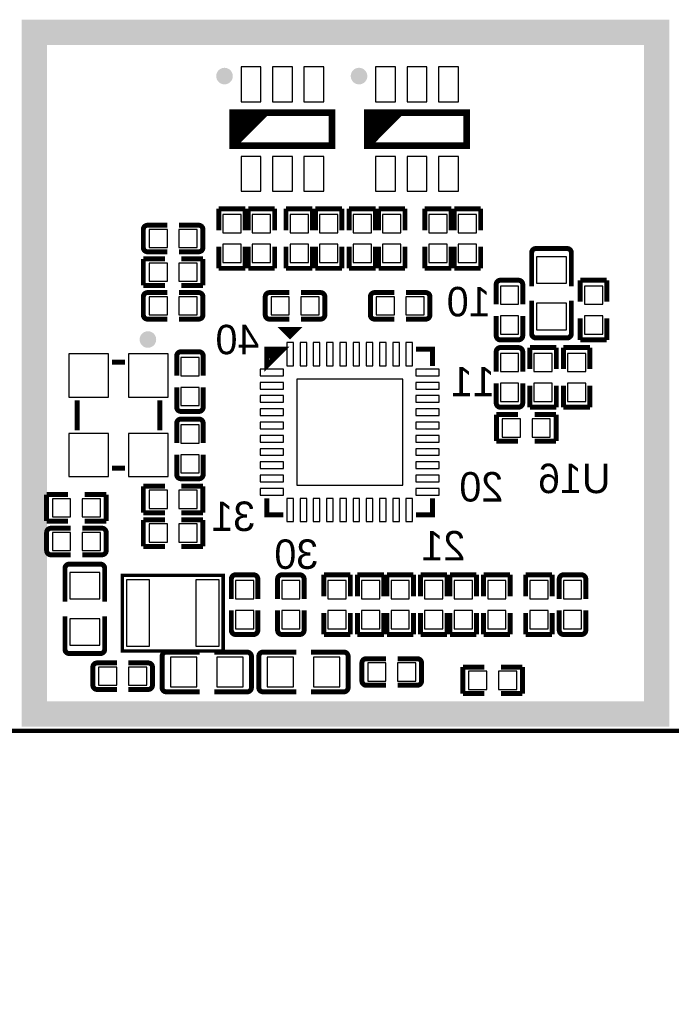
# Model space of a CAD drawing. Extents: x -11 to 307, y -16 to 111.
# Tile 23 of 26: x 211 to 231, y 40 to 70. Entities that reach past the tile are written whole.
import ezdxf

# ---------------------------------------------------------------- set-up
doc = ezdxf.new("R2010")
doc.units = 0
doc.header["$MEASUREMENT"] = 0
doc.layers.add('BOTTOM', color=1, linetype='CONTINUOUS')
doc.layers.add('SILKSCREEN_BOTTOM', color=7, linetype='CONTINUOUS')

msp = doc.modelspace()

# ---------------------------------------------------------------- linework, layer by layer
at = {"layer": 'BOTTOM'}
for points in [[(218.706984, 68.423041), (218.106985, 68.423041), (218.106985, 67.37303), (218.706984, 67.37303)], [(219.656994, 68.423041), (219.056996, 68.423041), (219.056996, 67.37303), (219.656994, 67.37303)], [(220.607005, 68.423041), (220.007006, 68.423041), (220.007006, 67.37303), (220.607005, 67.37303)], [(222.770984, 68.423041), (222.170985, 68.423041), (222.170985, 67.37303), (222.770984, 67.37303)], [(223.720994, 68.423041), (223.120996, 68.423041), (223.120996, 67.37303), (223.720994, 67.37303)], [(224.671005, 68.423041), (224.071006, 68.423041), (224.071006, 67.37303), (224.671005, 67.37303)], [(218.706984, 65.723021), (218.106985, 65.723021), (218.106985, 64.67301), (218.706984, 64.67301)], [(219.656994, 65.723021), (219.056996, 65.723021), (219.056996, 64.67301), (219.656994, 64.67301)], [(220.607005, 65.723021), (220.007006, 65.723021), (220.007006, 64.67301), (220.607005, 64.67301)], [(222.770984, 65.723021), (222.170985, 65.723021), (222.170985, 64.67301), (222.770984, 64.67301)], [(223.720994, 65.723021), (223.120996, 65.723021), (223.120996, 64.67301), (223.720994, 64.67301)], [(224.671005, 65.723021), (224.071006, 65.723021), (224.071006, 64.67301), (224.671005, 64.67301)], [(217.557392, 63.420485), (218.108598, 63.420485), (218.108598, 63.971691), (217.557392, 63.971691)], [(218.446392, 63.420485), (218.997598, 63.420485), (218.997598, 63.971691), (218.446392, 63.971691)], [(219.589392, 63.420485), (220.140598, 63.420485), (220.140598, 63.971691), (219.589392, 63.971691)], [(220.478392, 63.420485), (221.029598, 63.420485), (221.029598, 63.971691), (220.478392, 63.971691)], [(221.494392, 63.420485), (222.045598, 63.420485), (222.045598, 63.971691), (221.494392, 63.971691)], [(222.383392, 63.420485), (222.934598, 63.420485), (222.934598, 63.971691), (222.383392, 63.971691)], [(223.780392, 63.420485), (224.331598, 63.420485), (224.331598, 63.971691), (223.780392, 63.971691)], [(224.669392, 63.420485), (225.220598, 63.420485), (225.220598, 63.971691), (224.669392, 63.971691)], [(215.329304, 63.521603), (215.329304, 62.970397), (215.88051, 62.970397), (215.88051, 63.521603)], [(216.22948, 63.521603), (216.22948, 62.970397), (216.780686, 62.970397), (216.780686, 63.521603)], [(217.557392, 62.520309), (218.108598, 62.520309), (218.108598, 63.071515), (217.557392, 63.071515)], [(218.446392, 62.520309), (218.997598, 62.520309), (218.997598, 63.071515), (218.446392, 63.071515)], [(219.589392, 62.520309), (220.140598, 62.520309), (220.140598, 63.071515), (219.589392, 63.071515)], [(220.478392, 62.520309), (221.029598, 62.520309), (221.029598, 63.071515), (220.478392, 63.071515)], [(221.494392, 62.520309), (222.045598, 62.520309), (222.045598, 63.071515), (221.494392, 63.071515)], [(222.383392, 62.520309), (222.934598, 62.520309), (222.934598, 63.071515), (222.383392, 63.071515)], [(223.780392, 62.520309), (224.331598, 62.520309), (224.331598, 63.071515), (223.780392, 63.071515)], [(224.669392, 62.520309), (225.220598, 62.520309), (225.220598, 63.071515), (224.669392, 63.071515)], [(215.329304, 62.505603), (215.329304, 61.954397), (215.88051, 61.954397), (215.88051, 62.505603)], [(216.22948, 62.505603), (216.22948, 61.954397), (216.780686, 61.954397), (216.780686, 62.505603)], [(227.9346, 62.695049), (227.03539, 62.695049), (227.03539, 61.894949), (227.9346, 61.894949)], [(226.490598, 61.812691), (225.939392, 61.812691), (225.939392, 61.261485), (226.490598, 61.261485)], [(229.030598, 61.812691), (228.479392, 61.812691), (228.479392, 61.261485), (229.030598, 61.261485)], [(215.329304, 61.489603), (215.329304, 60.938397), (215.88051, 60.938397), (215.88051, 61.489603)], [(216.22948, 61.489603), (216.22948, 60.938397), (216.780686, 60.938397), (216.780686, 61.489603)], [(219.012304, 61.489603), (219.012304, 60.938397), (219.56351, 60.938397), (219.56351, 61.489603)], [(219.91248, 61.489603), (219.91248, 60.938397), (220.463686, 60.938397), (220.463686, 61.489603)], [(222.738522, 60.938385), (222.738522, 61.48959), (222.187317, 61.48959), (222.187317, 60.938385)], [(223.638698, 60.938385), (223.638698, 61.48959), (223.087493, 61.48959), (223.087493, 60.938385)], [(227.9346, 61.295051), (227.03539, 61.295051), (227.03539, 60.494951), (227.9346, 60.494951)], [(226.490598, 60.912515), (225.939392, 60.912515), (225.939392, 60.361309), (226.490598, 60.361309)], [(229.030598, 60.912515), (228.479392, 60.912515), (228.479392, 60.361309), (229.030598, 60.361309)], [(219.688897, 60.104007), (219.488999, 60.104007), (219.488999, 59.404009), (219.688897, 59.404009)], [(220.088998, 60.104007), (219.8891, 60.104007), (219.8891, 59.404009), (220.088998, 59.404009)], [(220.488997, 60.104007), (220.289099, 60.104007), (220.289099, 59.404009), (220.488997, 59.404009)], [(220.889098, 60.104007), (220.6892, 60.104007), (220.6892, 59.404009), (220.889098, 59.404009)], [(221.289097, 60.104007), (221.089199, 60.104007), (221.089199, 59.404009), (221.289097, 59.404009)], [(221.688893, 60.104007), (221.488995, 60.104007), (221.488995, 59.404009), (221.688893, 59.404009)], [(222.088892, 60.104007), (221.888994, 60.104007), (221.888994, 59.404009), (222.088892, 59.404009)], [(222.488993, 60.104007), (222.289095, 60.104007), (222.289095, 59.404009), (222.488993, 59.404009)], [(222.888992, 60.104007), (222.689094, 60.104007), (222.689094, 59.404009), (222.888992, 59.404009)], [(223.289093, 60.104007), (223.089195, 60.104007), (223.089195, 59.404009), (223.289093, 59.404009)], [(212.903998, 58.461999), (214.103996, 58.461999), (214.103996, 59.761996), (212.903998, 59.761996)], [(214.703994, 58.461999), (215.903992, 58.461999), (215.903992, 59.761996), (214.703994, 59.761996)], [(226.490598, 59.780691), (225.939392, 59.780691), (225.939392, 59.229485), (226.490598, 59.229485)], [(226.955392, 59.229485), (227.506598, 59.229485), (227.506598, 59.780691), (226.955392, 59.780691)], [(228.522598, 59.780691), (227.971392, 59.780691), (227.971392, 59.229485), (228.522598, 59.229485)], [(216.838598, 59.653691), (216.287392, 59.653691), (216.287392, 59.102485), (216.838598, 59.102485)], [(219.38905, 59.104149), (219.38905, 59.304047), (218.689051, 59.304047), (218.689051, 59.104149)], [(224.089066, 59.104149), (224.089066, 59.304047), (223.389067, 59.304047), (223.389067, 59.104149)], [(219.38905, 58.704048), (219.38905, 58.903946), (218.689051, 58.903946), (218.689051, 58.704048)], [(222.988992, 59.003946), (219.7891, 59.003946), (219.7891, 55.804054), (222.988992, 55.804054)], [(224.089066, 58.704048), (224.089066, 58.903946), (223.389067, 58.903946), (223.389067, 58.704048)], [(226.490598, 58.880515), (225.939392, 58.880515), (225.939392, 58.329309), (226.490598, 58.329309)], [(226.955392, 58.329309), (227.506598, 58.329309), (227.506598, 58.880515), (226.955392, 58.880515)], [(228.522598, 58.880515), (227.971392, 58.880515), (227.971392, 58.329309), (228.522598, 58.329309)], [(216.838598, 58.753515), (216.287392, 58.753515), (216.287392, 58.202309), (216.838598, 58.202309)], [(219.38905, 58.304049), (219.38905, 58.503947), (218.689051, 58.503947), (218.689051, 58.304049)], [(224.089066, 58.304049), (224.089066, 58.503947), (223.389067, 58.503947), (223.389067, 58.304049)], [(219.38905, 57.903948), (219.38905, 58.103846), (218.689051, 58.103846), (218.689051, 57.903948)], [(224.089066, 57.903948), (224.089066, 58.103846), (223.389067, 58.103846), (223.389067, 57.903948)], [(219.38905, 57.503949), (219.38905, 57.703847), (218.689051, 57.703847), (218.689051, 57.503949)], [(224.089066, 57.503949), (224.089066, 57.703847), (223.389067, 57.703847), (223.389067, 57.503949)], [(225.997304, 57.806603), (225.997304, 57.255397), (226.54851, 57.255397), (226.54851, 57.806603)], [(226.89748, 57.806603), (226.89748, 57.255397), (227.448686, 57.255397), (227.448686, 57.806603)], [(212.903998, 56.062004), (214.103996, 56.062004), (214.103996, 57.362001), (212.903998, 57.362001)], [(214.703994, 56.062004), (215.903992, 56.062004), (215.903992, 57.362001), (214.703994, 57.362001)], [(216.287392, 57.070485), (216.838598, 57.070485), (216.838598, 57.621691), (216.287392, 57.621691)], [(219.38905, 57.104153), (219.38905, 57.304051), (218.689051, 57.304051), (218.689051, 57.104153)], [(224.089066, 57.104153), (224.089066, 57.304051), (223.389067, 57.304051), (223.389067, 57.104153)], [(219.38905, 56.704154), (219.38905, 56.904052), (218.689051, 56.904052), (218.689051, 56.704154)], [(224.089066, 56.704154), (224.089066, 56.904052), (223.389067, 56.904052), (223.389067, 56.704154)], [(216.287392, 56.170309), (216.838598, 56.170309), (216.838598, 56.721515), (216.287392, 56.721515)], [(219.38905, 56.304053), (219.38905, 56.503951), (218.689051, 56.503951), (218.689051, 56.304053)], [(224.089066, 56.304053), (224.089066, 56.503951), (223.389067, 56.503951), (223.389067, 56.304053)], [(219.38905, 55.904054), (219.38905, 56.103952), (218.689051, 56.103952), (218.689051, 55.904054)], [(224.089066, 55.904054), (224.089066, 56.103952), (223.389067, 56.103952), (223.389067, 55.904054)], [(215.329304, 55.647603), (215.329304, 55.096397), (215.88051, 55.096397), (215.88051, 55.647603)], [(216.22948, 55.647603), (216.22948, 55.096397), (216.780686, 55.096397), (216.780686, 55.647603)], [(219.38905, 55.503953), (219.38905, 55.703851), (218.689051, 55.703851), (218.689051, 55.503953)], [(224.089066, 55.503953), (224.089066, 55.703851), (223.389067, 55.703851), (223.389067, 55.503953)], [(212.959522, 54.842385), (212.959522, 55.39359), (212.408317, 55.39359), (212.408317, 54.842385)], [(213.859698, 54.842385), (213.859698, 55.39359), (213.308493, 55.39359), (213.308493, 54.842385)], [(219.688897, 55.403991), (219.488999, 55.403991), (219.488999, 54.703993), (219.688897, 54.703993)], [(220.088998, 55.403991), (219.8891, 55.403991), (219.8891, 54.703993), (220.088998, 54.703993)], [(220.488997, 55.403991), (220.289099, 55.403991), (220.289099, 54.703993), (220.488997, 54.703993)], [(220.889098, 55.403991), (220.6892, 55.403991), (220.6892, 54.703993), (220.889098, 54.703993)], [(221.289097, 55.403991), (221.089199, 55.403991), (221.089199, 54.703993), (221.289097, 54.703993)], [(221.688893, 55.403991), (221.488995, 55.403991), (221.488995, 54.703993), (221.688893, 54.703993)], [(222.088892, 55.403991), (221.888994, 55.403991), (221.888994, 54.703993), (222.088892, 54.703993)], [(222.488993, 55.403991), (222.289095, 55.403991), (222.289095, 54.703993), (222.488993, 54.703993)], [(222.888992, 55.403991), (222.689094, 55.403991), (222.689094, 54.703993), (222.888992, 54.703993)], [(223.289093, 55.403991), (223.089195, 55.403991), (223.089195, 54.703993), (223.289093, 54.703993)], [(212.959421, 53.826689), (212.959421, 54.377895), (212.408215, 54.377895), (212.408215, 53.826689)], [(213.859597, 53.826689), (213.859597, 54.377895), (213.308391, 54.377895), (213.308391, 53.826689)], [(215.329304, 54.631603), (215.329304, 54.080397), (215.88051, 54.080397), (215.88051, 54.631603)], [(216.22948, 54.631603), (216.22948, 54.080397), (216.780686, 54.080397), (216.780686, 54.631603)], [(213.8376, 53.170049), (212.93839, 53.170049), (212.93839, 52.369949), (213.8376, 52.369949)], [(215.342296, 50.943002), (215.342296, 52.942998), (214.642298, 52.942998), (214.642298, 50.943002)], [(217.442318, 50.943002), (217.442318, 52.942998), (216.742319, 52.942998), (216.742319, 50.943002)], [(217.938392, 52.371485), (218.489598, 52.371485), (218.489598, 52.922691), (217.938392, 52.922691)], [(219.335392, 52.371485), (219.886598, 52.371485), (219.886598, 52.922691), (219.335392, 52.922691)], [(220.732392, 52.371485), (221.283598, 52.371485), (221.283598, 52.922691), (220.732392, 52.922691)], [(222.299598, 52.922691), (221.748392, 52.922691), (221.748392, 52.371485), (222.299598, 52.371485)], [(222.637392, 52.371485), (223.188598, 52.371485), (223.188598, 52.922691), (222.637392, 52.922691)], [(223.653392, 52.371485), (224.204598, 52.371485), (224.204598, 52.922691), (223.653392, 52.922691)], [(225.093598, 52.922691), (224.542392, 52.922691), (224.542392, 52.371485), (225.093598, 52.371485)], [(225.558392, 52.371485), (226.109598, 52.371485), (226.109598, 52.922691), (225.558392, 52.922691)], [(227.379598, 52.922691), (226.828392, 52.922691), (226.828392, 52.371485), (227.379598, 52.371485)], [(227.844392, 52.371485), (228.395598, 52.371485), (228.395598, 52.922691), (227.844392, 52.922691)], [(217.938392, 51.471309), (218.489598, 51.471309), (218.489598, 52.022515), (217.938392, 52.022515)], [(219.335392, 51.471309), (219.886598, 51.471309), (219.886598, 52.022515), (219.335392, 52.022515)], [(220.732392, 51.471309), (221.283598, 51.471309), (221.283598, 52.022515), (220.732392, 52.022515)], [(222.299598, 52.022515), (221.748392, 52.022515), (221.748392, 51.471309), (222.299598, 51.471309)], [(222.637392, 51.471309), (223.188598, 51.471309), (223.188598, 52.022515), (222.637392, 52.022515)], [(223.653392, 51.471309), (224.204598, 51.471309), (224.204598, 52.022515), (223.653392, 52.022515)], [(225.093598, 52.022515), (224.542392, 52.022515), (224.542392, 51.471309), (225.093598, 51.471309)], [(225.558392, 51.471309), (226.109598, 51.471309), (226.109598, 52.022515), (225.558392, 52.022515)], [(227.379598, 52.022515), (226.828392, 52.022515), (226.828392, 51.471309), (227.379598, 51.471309)], [(227.844392, 51.471309), (228.395598, 51.471309), (228.395598, 52.022515), (227.844392, 52.022515)], [(213.8376, 51.770051), (212.93839, 51.770051), (212.93839, 50.969951), (213.8376, 50.969951)], [(215.970946, 50.614605), (215.970946, 49.715395), (216.771046, 49.715395), (216.771046, 50.614605)], [(217.370944, 50.614605), (217.370944, 49.715395), (218.171044, 49.715395), (218.171044, 50.614605)], [(218.891946, 50.614605), (218.891946, 49.715395), (219.692046, 49.715395), (219.692046, 50.614605)], [(220.291944, 50.614605), (220.291944, 49.715395), (221.092044, 49.715395), (221.092044, 50.614605)], [(214.356522, 49.762385), (214.356522, 50.31359), (213.805317, 50.31359), (213.805317, 49.762385)], [(215.256698, 49.762385), (215.256698, 50.31359), (214.705493, 50.31359), (214.705493, 49.762385)], [(222.484522, 49.889537), (222.484522, 50.440742), (221.933317, 50.440742), (221.933317, 49.889537)], [(223.384698, 49.889537), (223.384698, 50.440742), (222.833493, 50.440742), (222.833493, 49.889537)], [(225.532522, 49.635385), (225.532522, 50.18659), (224.981317, 50.18659), (224.981317, 49.635385)], [(226.432698, 49.635385), (226.432698, 50.18659), (225.881493, 50.18659), (225.881493, 49.635385)]]:
    msp.add_lwpolyline(points, close=True, dxfattribs=at)
at = {"layer": 'SILKSCREEN_BOTTOM'}
for points, const_width in [([(228.119995, 48.895), (211.863995, 48.895), (211.863995, 69.469), (230.659995, 69.469), (230.659995, 48.895), (228.119995, 48.895)], 0.762), ([(217.856998, 66.048026), (218.856996, 67.048024)], 0.2), ([(217.856998, 66.248026), (218.656996, 67.048024)], 0.2), ([(217.856998, 66.448026), (218.456997, 67.048024)], 0.2), ([(217.856998, 66.648025), (218.256997, 67.048024)], 0.2), ([(217.856998, 66.848025), (218.056998, 67.048024)], 0.2), ([(220.856992, 67.048024), (217.856998, 67.048024), (217.856998, 66.048026), (220.856992, 66.048026), (220.856992, 67.048024)], 0.2), ([(221.920998, 66.048026), (222.920996, 67.048024)], 0.2), ([(221.920998, 66.248026), (222.720996, 67.048024)], 0.2), ([(221.920998, 66.448026), (222.520997, 67.048024)], 0.2), ([(221.920998, 66.648025), (222.320997, 67.048024)], 0.2), ([(221.920998, 66.848025), (222.120998, 67.048024)], 0.2), ([(224.920992, 67.048024), (221.920998, 67.048024), (221.920998, 66.048026), (224.920992, 66.048026), (224.920992, 67.048024)], 0.2), ([(218.232994, 64.145897), (217.432996, 64.145897)], 0.150089), ([(217.432996, 64.145897), (217.432996, 63.495911)], 0.150089), ([(218.232994, 63.495911), (218.232994, 64.145897)], 0.150089), ([(219.121994, 64.145897), (218.321996, 64.145897)], 0.150089), ([(218.321996, 64.145897), (218.321996, 63.495911)], 0.150089), ([(219.121994, 63.495911), (219.121994, 64.145897)], 0.150089), ([(220.264994, 64.145897), (219.464996, 64.145897)], 0.150089), ([(219.464996, 64.145897), (219.464996, 63.495911)], 0.150089), ([(220.264994, 63.495911), (220.264994, 64.145897)], 0.150089), ([(221.153994, 64.145897), (220.353996, 64.145897)], 0.150089), ([(220.353996, 64.145897), (220.353996, 63.495911)], 0.150089), ([(221.153994, 63.495911), (221.153994, 64.145897)], 0.150089), ([(222.169994, 64.145897), (221.369996, 64.145897)], 0.150089), ([(221.369996, 64.145897), (221.369996, 63.495911)], 0.150089), ([(222.169994, 63.495911), (222.169994, 64.145897)], 0.150089), ([(223.058994, 64.145897), (222.258996, 64.145897)], 0.150089), ([(222.258996, 64.145897), (222.258996, 63.495911)], 0.150089), ([(223.058994, 63.495911), (223.058994, 64.145897)], 0.150089), ([(224.455994, 64.145897), (223.655996, 64.145897)], 0.150089), ([(223.655996, 64.145897), (223.655996, 63.495911)], 0.150089), ([(224.455994, 63.495911), (224.455994, 64.145897)], 0.150089), ([(225.344994, 64.145897), (224.544996, 64.145897)], 0.150089), ([(224.544996, 64.145897), (224.544996, 63.495911)], 0.150089), ([(225.344994, 63.495911), (225.344994, 64.145897)], 0.150089), ([(215.155098, 63.519304), (215.155098, 62.973001)], 0.150012), ([(215.282098, 63.646304), (215.879786, 63.646304)], 0.150012), ([(216.827892, 63.646304), (216.230306, 63.646304)], 0.150012), ([(216.954892, 62.973001), (216.954892, 63.519304)], 0.150012), ([(217.432996, 62.346103), (217.432996, 62.996089)], 0.150089), ([(218.232994, 62.996089), (218.232994, 62.346103)], 0.150089), ([(218.321996, 62.346103), (218.321996, 62.996089)], 0.150089), ([(219.121994, 62.996089), (219.121994, 62.346103)], 0.150089), ([(219.464996, 62.346103), (219.464996, 62.996089)], 0.150089), ([(220.264994, 62.996089), (220.264994, 62.346103)], 0.150089), ([(220.353996, 62.346103), (220.353996, 62.996089)], 0.150089), ([(221.153994, 62.996089), (221.153994, 62.346103)], 0.150089), ([(221.369996, 62.346103), (221.369996, 62.996089)], 0.150089), ([(222.169994, 62.996089), (222.169994, 62.346103)], 0.150089), ([(222.258996, 62.346103), (222.258996, 62.996089)], 0.150089), ([(223.058994, 62.996089), (223.058994, 62.346103)], 0.150089), ([(223.655996, 62.346103), (223.655996, 62.996115)], 0.150089), ([(224.455994, 62.996115), (224.455994, 62.346103)], 0.150089), ([(224.544996, 62.346103), (224.544996, 62.996115)], 0.150089), ([(225.344994, 62.996115), (225.344994, 62.346103)], 0.150089), ([(227.957384, 62.943689), (227.012606, 62.943689)], 0.150089), ([(215.155098, 61.830001), (215.155098, 62.629999)], 0.150089), ([(215.155098, 62.629999), (215.80511, 62.629999)], 0.150089), ([(215.282098, 62.846001), (215.879786, 62.846001)], 0.150012), ([(216.827892, 62.846001), (216.230306, 62.846001)], 0.150012), ([(216.954892, 62.629999), (216.304906, 62.629999)], 0.150089), ([(216.954892, 61.830001), (216.954892, 62.629999)], 0.150089), ([(226.885606, 62.816689), (226.885606, 61.807293)], 0.150089), ([(228.084384, 62.816689), (228.084384, 61.807293)], 0.150089), ([(218.232994, 62.346103), (217.432996, 62.346103)], 0.150089), ([(219.121994, 62.346103), (218.321996, 62.346103)], 0.150089), ([(220.264994, 62.346103), (219.464996, 62.346103)], 0.150089), ([(221.153994, 62.346103), (220.353996, 62.346103)], 0.150089), ([(222.169994, 62.346103), (221.369996, 62.346103)], 0.150089), ([(223.058994, 62.346103), (222.258996, 62.346103)], 0.150089), ([(224.455994, 62.346103), (223.655996, 62.346103)], 0.150089), ([(225.344994, 62.346103), (224.544996, 62.346103)], 0.150089), ([(215.80511, 61.830001), (215.155098, 61.830001)], 0.150089), ([(216.304906, 61.830001), (216.954892, 61.830001)], 0.150089), ([(225.814996, 61.859897), (225.814996, 61.262209)], 0.150012), ([(226.488299, 61.986897), (225.941996, 61.986897)], 0.150012), ([(226.615299, 61.859897), (226.615299, 61.262209)], 0.150012), ([(228.354996, 61.336885), (228.354996, 61.986897)], 0.150089), ([(228.354996, 61.986897), (229.154994, 61.986897)], 0.150089), ([(229.154994, 61.986897), (229.154994, 61.336885)], 0.150089), ([(215.155098, 61.487304), (215.155098, 60.941001)], 0.150012), ([(215.282098, 61.614304), (215.879786, 61.614304)], 0.150012), ([(216.827892, 61.614304), (216.230306, 61.614304)], 0.150012), ([(216.954892, 60.941001), (216.954892, 61.487304)], 0.150012), ([(218.838098, 61.487304), (218.838098, 60.941001)], 0.150012), ([(218.965098, 61.614304), (219.562786, 61.614304)], 0.150012), ([(220.510892, 61.614304), (219.913306, 61.614304)], 0.150012), ([(220.637892, 60.941001), (220.637892, 61.487304)], 0.150012), ([(222.013098, 61.486999), (222.013098, 60.940696)], 0.150012), ([(222.140098, 61.613999), (222.737684, 61.613999)], 0.150012), ([(223.685892, 61.613999), (223.088204, 61.613999)], 0.150012), ([(223.812892, 60.940696), (223.812892, 61.486999)], 0.150012), ([(226.885606, 60.373311), (226.885606, 61.365892)], 0.150089), ([(228.084384, 60.373311), (228.084384, 61.365892)], 0.150089), ([(225.814996, 60.314103), (225.814996, 60.911689)], 0.150012), ([(226.615299, 60.314103), (226.615299, 60.911689)], 0.150012), ([(215.282098, 60.814001), (215.879786, 60.814001)], 0.150012), ([(216.827892, 60.814001), (216.230306, 60.814001)], 0.150012), ([(218.965098, 60.814001), (219.562786, 60.814001)], 0.150012), ([(220.510892, 60.814001), (219.913306, 60.814001)], 0.150012), ([(222.140098, 60.813696), (222.737684, 60.813696)], 0.150012), ([(223.685892, 60.813696), (223.088204, 60.813696)], 0.150012), ([(228.354996, 60.837089), (228.354996, 60.187103)], 0.150089), ([(229.154994, 60.187103), (229.154994, 60.837089)], 0.150089), ([(219.48905, 60.504095), (219.789049, 60.504095), (219.588948, 60.303893), (219.38905, 60.504095), (219.588948, 60.504095), (219.588948, 60.403994)], 0.150089), ([(227.012606, 60.246311), (227.957384, 60.246311)], 0.150089), ([(225.941996, 60.187103), (226.488299, 60.187103)], 0.150012), ([(226.488299, 59.954897), (225.941996, 59.954897)], 0.150012), ([(227.630994, 59.954897), (226.830996, 59.954897)], 0.150089), ([(226.830996, 59.954897), (226.830996, 59.304911)], 0.150089), ([(227.630994, 59.304911), (227.630994, 59.954897)], 0.150089), ([(227.846996, 59.304885), (227.846996, 59.954897)], 0.150089), ([(227.846996, 59.954897), (228.646994, 59.954897)], 0.150089), ([(228.354996, 60.187103), (229.154994, 60.187103)], 0.150089), ([(228.646994, 59.954897), (228.646994, 59.304885)], 0.150089), ([(216.162996, 59.700897), (216.162996, 59.103184)], 0.150012), ([(216.836299, 59.827897), (216.289996, 59.827897)], 0.150012), ([(216.963299, 59.700897), (216.963299, 59.103184)], 0.150012), ([(218.888848, 59.403996), (218.888848, 59.904097), (219.38905, 59.904097), (218.888848, 59.403996), (218.888848, 59.703995), (218.988949, 59.803995), (219.189152, 59.803995), (218.988949, 59.603894)], 0.150089), ([(223.889168, 59.403996), (223.889168, 59.904097), (223.389067, 59.904097)], 0.150089), ([(225.814996, 59.827897), (225.814996, 59.230209)], 0.150012), ([(226.615299, 59.827897), (226.615299, 59.230209)], 0.150012), ([(214.603995, 59.511997), (214.203995, 59.511997)], 0.150012), ([(225.814996, 58.282103), (225.814996, 58.879689)], 0.150012), ([(226.615299, 58.282103), (226.615299, 58.879689)], 0.150012), ([(226.830996, 58.155103), (226.830996, 58.805089)], 0.150089), ([(227.630994, 58.805089), (227.630994, 58.155103)], 0.150089), ([(227.846996, 58.805089), (227.846996, 58.155078)], 0.150089), ([(228.646994, 58.155078), (228.646994, 58.805089)], 0.150089), ([(216.162996, 58.155103), (216.162996, 58.752689)], 0.150012), ([(216.963299, 58.155103), (216.963299, 58.752689)], 0.150012), ([(213.153985, 58.362012), (213.153985, 57.462014)], 0.150012), ([(215.65398, 58.362012), (215.65398, 57.462014)], 0.150012), ([(216.289996, 58.028103), (216.836299, 58.028103)], 0.150012), ([(225.823098, 57.131001), (225.823098, 57.930999)], 0.150089), ([(225.823098, 57.930999), (226.473084, 57.930999)], 0.150089), ([(225.941996, 58.155103), (226.488299, 58.155103)], 0.150012), ([(227.630994, 58.155103), (226.830996, 58.155103)], 0.150089), ([(227.622892, 57.930999), (226.972982, 57.930999)], 0.150089), ([(227.622892, 57.131001), (227.622892, 57.930999)], 0.150089), ([(227.846996, 58.155078), (228.646994, 58.155078)], 0.150089), ([(216.162691, 57.668897), (216.162691, 57.071311)], 0.150012), ([(216.835994, 57.795897), (216.289691, 57.795897)], 0.150012), ([(216.962994, 57.668897), (216.962994, 57.071311)], 0.150012), ([(226.473084, 57.131001), (225.823098, 57.131001)], 0.150089), ([(226.972982, 57.131001), (227.622892, 57.131001)], 0.150089), ([(216.162691, 56.123103), (216.162691, 56.720791)], 0.150012), ([(216.962994, 56.123103), (216.962994, 56.720791)], 0.150012), ([(214.603995, 56.312003), (214.203995, 56.312003)], 0.150012), ([(216.289691, 55.996103), (216.835994, 55.996103)], 0.150012), ([(212.884084, 55.517999), (212.234098, 55.517999)], 0.150089), ([(212.234098, 55.517999), (212.234098, 54.718001)], 0.150089), ([(213.38388, 55.517999), (214.033892, 55.517999)], 0.150089), ([(214.033892, 55.517999), (214.033892, 54.718001)], 0.150089), ([(215.155098, 54.972001), (215.155098, 55.771999)], 0.150089), ([(215.155098, 55.771999), (215.80511, 55.771999)], 0.150089), ([(216.954892, 55.771999), (216.304906, 55.771999)], 0.150089), ([(216.954892, 54.972001), (216.954892, 55.771999)], 0.150089), ([(218.888848, 55.404004), (218.888848, 54.903903), (219.38905, 54.903903)], 0.150089), ([(223.389067, 54.903903), (223.889168, 54.903903), (223.889168, 55.404004)], 0.150089), ([(215.80511, 54.972001), (215.155098, 54.972001)], 0.150089), ([(216.304906, 54.972001), (216.954892, 54.972001)], 0.150089), ([(212.234098, 54.718001), (212.884084, 54.718001)], 0.150089), ([(214.033892, 54.718001), (213.38388, 54.718001)], 0.150089), ([(215.155098, 53.956001), (215.155098, 54.755999)], 0.150089), ([(215.155098, 54.755999), (215.80511, 54.755999)], 0.150089), ([(216.954892, 54.755999), (216.304906, 54.755999)], 0.150089), ([(216.954892, 53.956001), (216.954892, 54.755999)], 0.150089), ([(212.234098, 54.375304), (212.234098, 53.829001)], 0.150012), ([(212.361098, 54.502304), (212.958583, 54.502304)], 0.150012), ([(213.90679, 54.502304), (213.309179, 54.502304)], 0.150012), ([(214.03379, 53.829001), (214.03379, 54.375304)], 0.150012), ([(215.80511, 53.956001), (215.155098, 53.956001)], 0.150089), ([(216.304906, 53.956001), (216.954892, 53.956001)], 0.150089), ([(212.361098, 53.702001), (212.958583, 53.702001)], 0.150012), ([(213.860384, 53.418689), (212.915606, 53.418689)], 0.150089), ([(213.90679, 53.702001), (213.309179, 53.702001)], 0.150012), ([(212.788606, 53.291689), (212.788606, 52.282293)], 0.150089), ([(213.987384, 53.291689), (213.987384, 52.282293)], 0.150089), ([(217.566295, 53.086), (217.566295, 50.8), (214.518295, 50.8), (214.518295, 53.086), (217.566295, 53.086)], 0.1016), ([(217.813691, 52.969897), (217.813691, 52.372311)], 0.150012), ([(218.486994, 53.096897), (217.940691, 53.096897)], 0.150012), ([(218.613994, 52.969897), (218.613994, 52.372311)], 0.150012), ([(219.210691, 52.969897), (219.210691, 52.372311)], 0.150012), ([(219.883994, 53.096897), (219.337691, 53.096897)], 0.150012), ([(220.010994, 52.969897), (220.010994, 52.372311)], 0.150012), ([(221.407994, 53.096897), (220.607996, 53.096897)], 0.150089), ([(220.607996, 53.096897), (220.607996, 52.446911)], 0.150089), ([(221.407994, 52.446911), (221.407994, 53.096897)], 0.150089), ([(221.623996, 52.446885), (221.623996, 53.096897)], 0.150089), ([(221.623996, 53.096897), (222.423994, 53.096897)], 0.150089), ([(222.423994, 53.096897), (222.423994, 52.446885)], 0.150089), ([(223.312994, 53.096897), (222.512996, 53.096897)], 0.150089), ([(222.512996, 53.096897), (222.512996, 52.446911)], 0.150089), ([(223.312994, 52.446911), (223.312994, 53.096897)], 0.150089), ([(224.328994, 53.096897), (223.528996, 53.096897)], 0.150089), ([(223.528996, 53.096897), (223.528996, 52.446911)], 0.150089), ([(224.328994, 52.446911), (224.328994, 53.096897)], 0.150089), ([(224.417996, 52.446885), (224.417996, 53.096897)], 0.150089), ([(224.417996, 53.096897), (225.217994, 53.096897)], 0.150089), ([(225.217994, 53.096897), (225.217994, 52.446885)], 0.150089), ([(226.233994, 53.096897), (225.433996, 53.096897)], 0.150089), ([(225.433996, 53.096897), (225.433996, 52.446911)], 0.150089), ([(226.233994, 52.446911), (226.233994, 53.096897)], 0.150089), ([(226.703996, 52.446885), (226.703996, 53.096897)], 0.150089), ([(226.703996, 53.096897), (227.503994, 53.096897)], 0.150089), ([(227.503994, 53.096897), (227.503994, 52.446885)], 0.150089), ([(227.719691, 52.969897), (227.719691, 52.372311)], 0.150012), ([(228.392994, 53.096897), (227.846691, 53.096897)], 0.150012), ([(228.519994, 52.969897), (228.519994, 52.372311)], 0.150012), ([(217.813691, 51.424103), (217.813691, 52.021791)], 0.150012), ([(218.613994, 51.424103), (218.613994, 52.021791)], 0.150012), ([(219.210691, 51.424103), (219.210691, 52.021791)], 0.150012), ([(220.010994, 51.424103), (220.010994, 52.021791)], 0.150012), ([(220.607996, 51.297103), (220.607996, 51.947115)], 0.150089), ([(221.407994, 51.947115), (221.407994, 51.297103)], 0.150089), ([(221.623996, 51.947089), (221.623996, 51.297103)], 0.150089), ([(222.423994, 51.297103), (222.423994, 51.947089)], 0.150089), ([(222.512996, 51.297103), (222.512996, 51.947115)], 0.150089), ([(223.312994, 51.947115), (223.312994, 51.297103)], 0.150089), ([(223.528996, 51.297103), (223.528996, 51.947115)], 0.150089), ([(224.328994, 51.947115), (224.328994, 51.297103)], 0.150089), ([(224.417996, 51.947089), (224.417996, 51.297103)], 0.150089), ([(225.217994, 51.297103), (225.217994, 51.947089)], 0.150089), ([(225.433996, 51.297103), (225.433996, 51.947115)], 0.150089), ([(226.233994, 51.947115), (226.233994, 51.297103)], 0.150089), ([(226.703996, 51.947089), (226.703996, 51.297103)], 0.150089), ([(227.503994, 51.297103), (227.503994, 51.947089)], 0.150089), ([(227.719691, 51.424103), (227.719691, 52.021791)], 0.150012), ([(228.519994, 51.424103), (228.519994, 52.021791)], 0.150012), ([(212.788606, 50.848311), (212.788606, 51.840892)], 0.150089), ([(213.987384, 50.848311), (213.987384, 51.840892)], 0.150089), ([(217.940691, 51.297103), (218.486994, 51.297103)], 0.150012), ([(219.337691, 51.297103), (219.883994, 51.297103)], 0.150012), ([(221.407994, 51.297103), (220.607996, 51.297103)], 0.150089), ([(221.623996, 51.297103), (222.423994, 51.297103)], 0.150089), ([(223.312994, 51.297103), (222.512996, 51.297103)], 0.150089), ([(224.328994, 51.297103), (223.528996, 51.297103)], 0.150089), ([(224.417996, 51.297103), (225.217994, 51.297103)], 0.150089), ([(226.233994, 51.297103), (225.433996, 51.297103)], 0.150089), ([(226.703996, 51.297103), (227.503994, 51.297103)], 0.150089), ([(227.846691, 51.297103), (228.392994, 51.297103)], 0.150012), ([(215.849306, 50.764389), (216.858702, 50.764389)], 0.150089), ([(218.292684, 50.764389), (217.300103, 50.764389)], 0.150089), ([(218.770306, 50.764389), (219.779702, 50.764389)], 0.150089), ([(221.213684, 50.764389), (220.221103, 50.764389)], 0.150089), ([(212.915606, 50.721311), (213.860384, 50.721311)], 0.150089), ([(215.722306, 50.637389), (215.722306, 49.692611)], 0.150089), ([(218.419684, 49.692611), (218.419684, 50.637389)], 0.150089), ([(218.643306, 50.637389), (218.643306, 49.692611)], 0.150089), ([(221.340684, 49.692611), (221.340684, 50.637389)], 0.150089), ([(221.886098, 50.565152), (222.48371, 50.565152)], 0.150012), ([(223.431917, 50.565152), (222.834204, 50.565152)], 0.150012), ([(213.631098, 50.310999), (213.631098, 49.764696)], 0.150012), ([(213.758098, 50.437999), (214.355684, 50.437999)], 0.150012), ([(215.303892, 50.437999), (214.706204, 50.437999)], 0.150012), ([(215.430892, 49.764696), (215.430892, 50.310999)], 0.150012), ([(221.759098, 50.438152), (221.759098, 49.891848)], 0.150012), ([(223.558917, 49.891848), (223.558917, 50.438152)], 0.150012), ([(225.45711, 50.310999), (224.807098, 50.310999)], 0.150089), ([(224.807098, 50.310999), (224.807098, 49.511001)], 0.150089), ([(225.956906, 50.310999), (226.606892, 50.310999)], 0.150089), ([(226.606892, 50.310999), (226.606892, 49.511001)], 0.150089), ([(213.758098, 49.637696), (214.355684, 49.637696)], 0.150012), ([(215.303892, 49.637696), (214.706204, 49.637696)], 0.150012), ([(215.849306, 49.565611), (216.858702, 49.565611)], 0.150089), ([(218.292684, 49.565611), (217.300103, 49.565611)], 0.150089), ([(218.770306, 49.565611), (219.779702, 49.565611)], 0.150089), ([(221.213684, 49.565611), (220.221103, 49.565611)], 0.150089), ([(221.886098, 49.764848), (222.48371, 49.764848)], 0.150012), ([(223.431917, 49.764848), (222.834204, 49.764848)], 0.150012), ([(224.807098, 49.511001), (225.45711, 49.511001)], 0.150089), ([(226.606892, 49.511001), (225.956906, 49.511001)], 0.150089), ([(185.701995, 37.211), (185.701995, 26.035), (269.267995, 26.035), (269.267995, 48.387), (185.701995, 48.387), (185.701995, 37.211)], 0.127), ([(185.701995, 37.211), (185.701995, 26.035), (269.267995, 26.035), (269.267995, 48.387), (185.701995, 48.387), (185.701995, 37.211)], 0.127)]:
    msp.add_lwpolyline(points, dxfattribs=dict(at, const_width=const_width))
for points, const_width in [([(217.731954, 68.148022, 0.99999), (217.481967, 68.148022, 1.00001), (217.731954, 68.148022)], 0.250012), ([(221.795979, 68.148048, 0.99999), (221.545942, 68.148048, 1.00001), (221.795979, 68.148048)], 0.250012), ([(215.282098, 63.646304, 0.414253), (215.155098, 63.519304)], 0.150012), ([(216.954892, 63.519304, 0.414253), (216.827892, 63.646304)], 0.150012), ([(215.155098, 62.973001, 0.414331), (215.282098, 62.846001)], 0.150012), ([(216.827892, 62.846001, 0.414331), (216.954892, 62.973001)], 0.150012), ([(227.012606, 62.943689, 0.414448), (226.885606, 62.816689)], 0.150089), ([(228.084384, 62.816689, 0.414448), (227.957384, 62.943689)], 0.150089), ([(225.941996, 61.986897, 0.414331), (225.814996, 61.859897)], 0.150012), ([(226.615299, 61.859897, 0.414253), (226.488299, 61.986897)], 0.150012), ([(215.282098, 61.614304, 0.414253), (215.155098, 61.487304)], 0.150012), ([(216.954892, 61.487304, 0.414253), (216.827892, 61.614304)], 0.150012), ([(218.965098, 61.614304, 0.414253), (218.838098, 61.487304)], 0.150012), ([(220.637892, 61.487304, 0.414253), (220.510892, 61.614304)], 0.150012), ([(222.140098, 61.613999, 0.414331), (222.013098, 61.486999)], 0.150012), ([(223.812892, 61.486999, 0.414331), (223.685892, 61.613999)], 0.150012), ([(215.155098, 60.941001, 0.414331), (215.282098, 60.814001)], 0.150012), ([(216.827892, 60.814001, 0.414331), (216.954892, 60.941001)], 0.150012), ([(218.838098, 60.941001, 0.414331), (218.965098, 60.814001)], 0.150012), ([(220.510892, 60.814001, 0.414331), (220.637892, 60.941001)], 0.150012), ([(222.013098, 60.940696, 0.414253), (222.140098, 60.813696)], 0.150012), ([(223.685892, 60.813696, 0.414253), (223.812892, 60.940696)], 0.150012), ([(215.418014, 60.198025, 1.000039), (215.168002, 60.198, 0.999961), (215.418014, 60.198025)], 0.250012), ([(225.814996, 60.314103, 0.414331), (225.941996, 60.187103)], 0.150012), ([(226.488299, 60.187103, 0.414253), (226.615299, 60.314103)], 0.150012), ([(226.885606, 60.373311, 0.414448), (227.012606, 60.246311)], 0.150089), ([(227.957384, 60.246311, 0.414448), (228.084384, 60.373311)], 0.150089), ([(225.941996, 59.954897, 0.414331), (225.814996, 59.827897)], 0.150012), ([(226.615299, 59.827897, 0.414253), (226.488299, 59.954897)], 0.150012), ([(216.289996, 59.827897, 0.414343), (216.162996, 59.700897)], 0.150012), ([(216.963299, 59.700897, 0.414252), (216.836299, 59.827897)], 0.150012), ([(225.814996, 58.282103, 0.414331), (225.941996, 58.155103)], 0.150012), ([(226.488299, 58.155103, 0.414253), (226.615299, 58.282103)], 0.150012), ([(216.162996, 58.155103, 0.414331), (216.289996, 58.028103)], 0.150012), ([(216.836299, 58.028103, 0.414241), (216.963299, 58.155103)], 0.150012), ([(216.289691, 57.795897, 0.414241), (216.162691, 57.668897)], 0.150012), ([(216.962994, 57.668897, 0.414331), (216.835994, 57.795897)], 0.150012), ([(216.162691, 56.123103, 0.414252), (216.289691, 55.996103)], 0.150012), ([(216.835994, 55.996103, 0.414343), (216.962994, 56.123103)], 0.150012), ([(212.361098, 54.502304, 0.414449), (212.234098, 54.375304)], 0.150012), ([(214.03379, 54.375304, 0.414415), (213.90679, 54.502304)], 0.150012), ([(212.234098, 53.829001, 0.414324), (212.361098, 53.702001)], 0.150012), ([(213.90679, 53.702001, 0.41429), (214.03379, 53.829001)], 0.150012), ([(212.915606, 53.418689, 0.414448), (212.788606, 53.291689)], 0.150089), ([(213.987384, 53.291689, 0.414448), (213.860384, 53.418689)], 0.150089), ([(217.940691, 53.096897, 0.414253), (217.813691, 52.969897)], 0.150012), ([(218.613994, 52.969897, 0.414331), (218.486994, 53.096897)], 0.150012), ([(219.337691, 53.096897, 0.414253), (219.210691, 52.969897)], 0.150012), ([(220.010994, 52.969897, 0.414331), (219.883994, 53.096897)], 0.150012), ([(227.846691, 53.096897, 0.414253), (227.719691, 52.969897)], 0.150012), ([(228.519994, 52.969897, 0.414331), (228.392994, 53.096897)], 0.150012), ([(217.813691, 51.424103, 0.414253), (217.940691, 51.297103)], 0.150012), ([(218.486994, 51.297103, 0.414331), (218.613994, 51.424103)], 0.150012), ([(219.210691, 51.424103, 0.414253), (219.337691, 51.297103)], 0.150012), ([(219.883994, 51.297103, 0.414331), (220.010994, 51.424103)], 0.150012), ([(227.719691, 51.424103, 0.414253), (227.846691, 51.297103)], 0.150012), ([(228.392994, 51.297103, 0.414331), (228.519994, 51.424103)], 0.150012), ([(212.788606, 50.848311, 0.414448), (212.915606, 50.721311)], 0.150089), ([(213.860384, 50.721311, 0.414448), (213.987384, 50.848311)], 0.150089), ([(215.849306, 50.764389, 0.414448), (215.722306, 50.637389)], 0.150089), ([(218.419684, 50.637389, 0.414448), (218.292684, 50.764389)], 0.150089), ([(218.770306, 50.764389, 0.414448), (218.643306, 50.637389)], 0.150089), ([(221.340684, 50.637389, 0.414448), (221.213684, 50.764389)], 0.150089), ([(221.886098, 50.565152, 0.414371), (221.759098, 50.438152)], 0.150012), ([(223.558917, 50.438152, 0.414376), (223.431917, 50.565152)], 0.150012), ([(213.758098, 50.437999, 0.414331), (213.631098, 50.310999)], 0.150012), ([(215.430892, 50.310999, 0.414331), (215.303892, 50.437999)], 0.150012), ([(221.759098, 49.891848, 0.414168), (221.886098, 49.764848)], 0.150012), ([(223.431917, 49.764848, 0.414173), (223.558917, 49.891848)], 0.150012), ([(213.631098, 49.764696, 0.414253), (213.758098, 49.637696)], 0.150012), ([(215.303892, 49.637696, 0.414253), (215.430892, 49.764696)], 0.150012), ([(215.722306, 49.692611, 0.414448), (215.849306, 49.565611)], 0.150089), ([(218.292684, 49.565611, 0.414448), (218.419684, 49.692611)], 0.150089), ([(218.643306, 49.692611, 0.414448), (218.770306, 49.565611)], 0.150089), ([(221.213684, 49.565611, 0.414448), (221.340684, 49.692611)], 0.150089)]:
    msp.add_lwpolyline(points, format="xyb", dxfattribs=dict(at, const_width=const_width))

# ---------------------------------------------------------------- texts
at = {"layer": 'SILKSCREEN_BOTTOM', "text_generation_flag": 2}
for s, p in [('10', (225.643495, 60.8965)), ('40', (218.658495, 59.7535)), ('11', (225.770495, 58.4835)), ('U16', (229.262995, 55.5625)), ('20', (226.024495, 55.3085)), ('31', (218.531495, 54.4195)), ('21', (224.881495, 53.5305)), ('30', (220.436495, 53.2765))]:
    msp.add_text(s, height=0.889, dxfattribs=at).set_placement(p)

doc.saveas('drawing.dxf')
